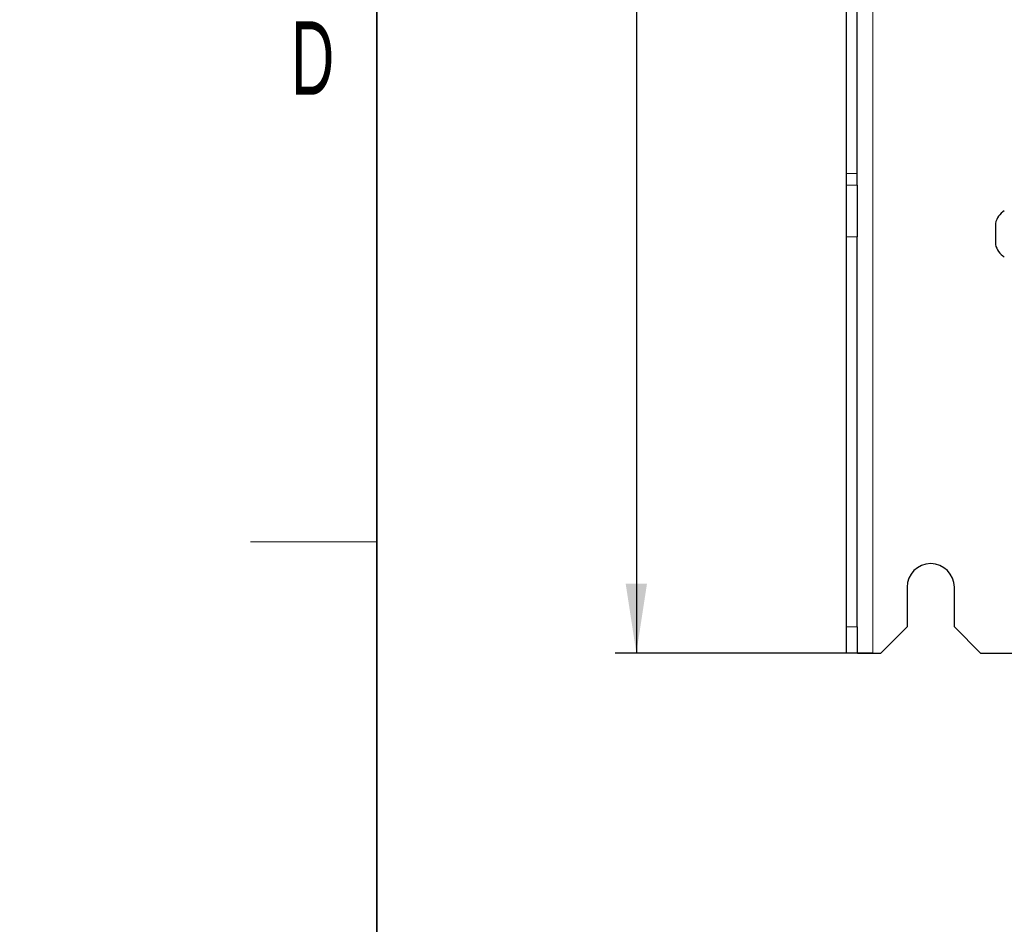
# Model space of a CAD drawing. Header units: millimetres. Extents: x 5 to 418, y 2 to 292.
# Tile 2 of 52: x 9 to 56, y 84 to 127. Entities that reach past the tile are written whole.
import ezdxf

# ---------------------------------------------------------------- set-up
doc = ezdxf.new("R2010")
doc.units = ezdxf.units.MM
doc.layers.add('SLD-0', color=7, linetype='Continuous')
doc.styles.add('SLDTEXTSTYLE1', font='TXT', dxfattribs={"width": 0.605})
doc.dimstyles.new('SLDDIMSTYLE0', dxfattribs={"dimtxt": 3.5, "dimasz": 3.302, "dimexe": 0, "dimexo": 0.0625, "dimgap": 0.875, "dimtad": 1, "dimlfac": 4, "dimrnd": 1e-09, "dimzin": 12, "dimdsep": 46, "dimtxsty": 'SLDTEXTSTYLE1', "dimsah": 1, "dimcen": 0.09, "dimadec": 0, "dimazin": 3, "dimtfac": 1, "dimtofl": 0, "dimtmove": 0, "dimatfit": 3, "dimfxl": 1, "dimfrac": 2, "dimtolj": 1, "dimtzin": 12, "dimarcsym": 0})

# ---------------------------------------------------------------- blocks, each defined once
blk = doc.blocks.new('SW_NOTE_0_2')
at = {"layer": 'SLD-0', "color": 0, "char_height": 2, "attachment_point": 1, "rotation": 90, "style": 'SLDTEXTSTYLE1'}
for s, insert in [('noch Dritten zugänglich gemacht werden, und sie darf durch den Empfänger oder', (0.422, 0)), ('Ohne unsere vorherige Zustimmung darf diese Zeichnung weder vervielfältigt,', (-2.578, 0)), ('Dritte auch nicht in anderer Weise mißbräuchlich verwendet werden.', (3.422, 0))]:
    blk.add_mtext(s, dxfattribs=dict(at, insert=insert))
blk = doc.blocks.new('_D')
at = {"layer": 'SLD-0', "color": 7}
for p, q in [((49.599, 246.962), (37.349, 246.962)), ((38.349, 246.962), (38.349, 96.962)), ((49.599, 96.962), (37.349, 96.962))]:
    blk.add_line(p, q, dxfattribs=at)
for points in [[(38.349, 246.962), (37.841, 243.66), (38.857, 243.66)], [(38.349, 96.962), (38.857, 100.264), (37.841, 100.264)]]:
    blk.add_solid(points, dxfattribs=at)
at = {"layer": 'SLD-0', "color": 7, "insert": (33.837, 167.952), "char_height": 3.5, "attachment_point": 1, "rotation": 90, "style": 'SLDTEXTSTYLE1'}
blk.add_mtext('600', dxfattribs=at)

msp = doc.modelspace()

# ---------------------------------------------------------------- linework, layer by layer
at = {"color": 7, "linetype": 'Continuous', "lineweight": 18}
for p, q in [((49.5991, 96.9623), (49.5991, 246.9623)), ((48.8491, 119.7633), (48.3491, 119.7633)), ((48.3491, 119.2031), (48.8491, 119.2031)), ((48.8491, 116.741), (48.3491, 116.741)), ((48.3491, 98.2123), (48.8491, 98.2123))]:
    msp.add_line(p, q, dxfattribs=at)
at = {"color": 7, "linetype": 'Continuous', "lineweight": 25}
for p, q in [((48.3491, 119.7633), (48.3491, 129.6114)), ((48.8491, 119.7633), (48.8491, 129.6114)), ((48.3491, 119.2031), (48.3491, 119.7633)), ((48.8491, 119.2031), (48.8491, 119.7633)), ((48.3491, 116.741), (48.3491, 119.2031)), ((48.8491, 119.2031), (48.8491, 116.741)), ((55.4241, 117.3874), (55.4241, 116.3873)), ((48.3491, 98.2123), (48.3491, 116.741)), ((48.8491, 98.2123), (48.8491, 116.741)), ((51.2241, 100.0874), (51.2241, 98.2123)), ((53.4741, 98.2123), (53.4741, 100.0874)), ((48.3491, 96.9686), (48.3491, 98.2123)), ((48.8491, 98.2123), (48.8491, 96.9686)), ((49.9741, 96.9623), (51.2241, 98.2123)), ((53.4741, 98.2123), (54.7241, 96.9623)), ((48.3554, 96.9623), (48.3491, 96.9686)), ((48.8596, 96.9623), (48.3554, 96.9623)), ((48.8491, 96.9686), (48.8596, 96.9623)), ((48.8596, 96.9623), (49.5991, 96.9623)), ((49.5991, 96.9623), (49.9741, 96.9623)), ((54.7241, 96.9623), (56.8741, 96.9623))]:
    msp.add_line(p, q, dxfattribs=at)
for centre, radius, start, end in [((56.3955, 117.1498), 1, 123.11889, 166.25869), ((56.3955, 116.6249), 1, 193.74131, 236.88111), ((52.3491, 100.0873), 1.125, 0, 180)]:
    msp.add_arc(centre, radius, start, end, dxfattribs=at)
at = {"layer": 'SLD-0', "lineweight": 35}
msp.add_line((26, 282.5), (26, 12), dxfattribs=at)
at = {"layer": 'SLD-0', "lineweight": 18}
msp.add_line((20, 102.25), (26, 102.25), dxfattribs=at)

# ---------------------------------------------------------------- block references
at = {"layer": 'SLD-0'}
msp.add_blockref('SW_NOTE_0_2', (11.808, 7.2381), dxfattribs=at)

# ---------------------------------------------------------------- texts
at = {"layer": 'SLD-0', "insert": (22.9597, 127.0011), "char_height": 3.5, "attachment_point": 2, "style": 'SLDTEXTSTYLE1'}
msp.add_mtext('D', dxfattribs=at)

# ---------------------------------------------------------------- dimensions: what is measured, and where the dimension line sits
at = {"layer": 'SLD-0', "color": 7}
dim = msp.add_linear_dim(base=(38.3491, 96.9623), p1=(49.5991, 246.9623), p2=(49.5991, 96.9623), angle=90, dimstyle='SLDDIMSTYLE0', dxfattribs=at)
dim.commit()
dim.dimension.update_dxf_attribs({"geometry": '_D', "text_midpoint": (38.3491, 171.9623), "dimtype": 160})

doc.saveas('drawing.dxf')
